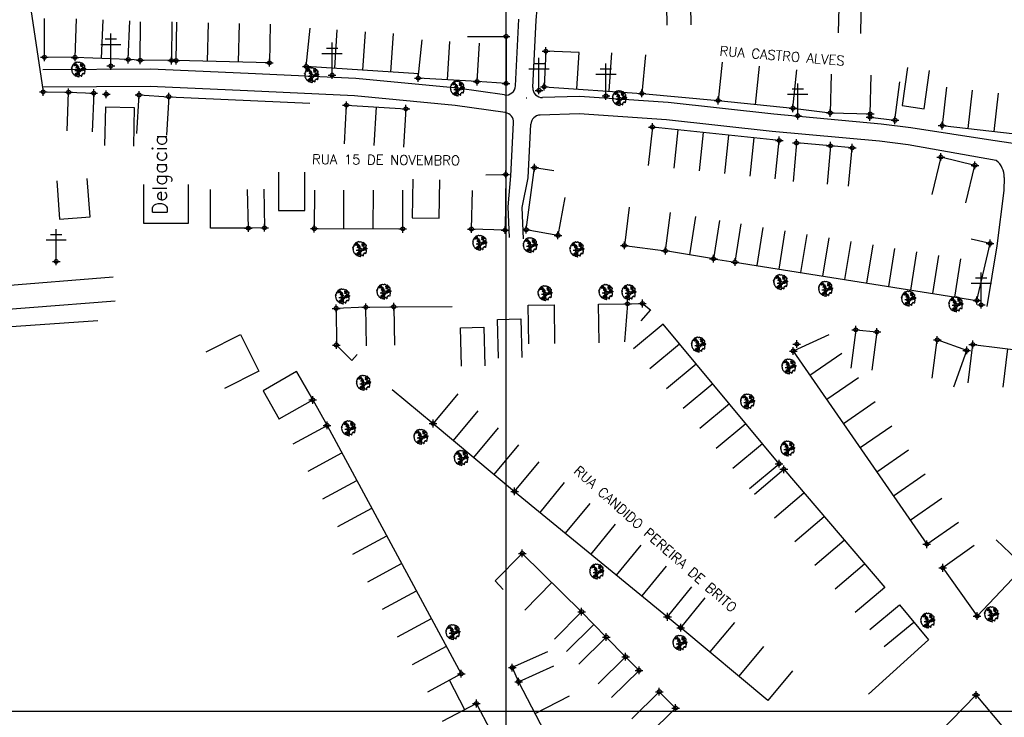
# Model space of a CAD drawing. Extents: x 539028 to 544996, y 8596245 to 8601028.
# Tile 8 of 43: x 541345 to 541549, y 8597962 to 8598106. Entities that reach past the tile are written whole.
import ezdxf
from ezdxf.enums import TextEntityAlignment as Align
from ezdxf.lldxf.tags import DXFTag

# ---------------------------------------------------------------- set-up
doc = ezdxf.new("R2010")
doc.units = 0
doc.header["$MEASUREMENT"] = 0
doc.header["$PDMODE"] = 34
doc.header["$PDSIZE"] = 0.8
for name, color, linetype in [('ARVORE', 100, 'Continuous'), ('CASA', 2, 'Continuous'), ('CERCA', 9, 'CERCA_LINE'), ('ESTRADA_BARRO', 7, 'DASHED'), ('MALHA', 9, 'Continuous'), ('POSTE', 7, 'Continuous'), ('TEXTO', 2, 'Continuous'), ('TXT_NRUA', 2, 'Continuous')]:
    doc.layers.add(name, color=color, linetype=linetype)
doc.styles.add('GEOSIS', font='ROMANS.SHX')
doc.styles.get("Standard").update_dxf_attribs({"font": 'romans.shx'})
doc.linetypes.add('CERCA_LINE', pattern='A,0.5,-0.2,["X",Standard,S=0.1,R=0,X=-0.1,Y=-0.05],-0.25', length=0.95)
tags = doc.linetypes.add('DASHED', pattern=[0.75, 0.5, -0.25]).pattern_tags.tags
tags[6:7] = [DXFTag(74, 4), DXFTag(75, 0), DXFTag(340, '0'), DXFTag(46, 1.0), DXFTag(50, 0.0), DXFTag(44, 0.0), DXFTag(45, 0.0)]
tags[4:5] = [DXFTag(74, 4), DXFTag(75, 0), DXFTag(340, '0'), DXFTag(46, 1.0), DXFTag(50, 0.0), DXFTag(44, 0.0), DXFTag(45, 0.0)]

# ---------------------------------------------------------------- blocks, each defined once
blk = doc.blocks.new('C')
at = {"layer": 'CASA'}
blk.add_lwpolyline([(0, 0), (0, 8)], dxfattribs=at)
blk = doc.blocks.new('A$C094F77C8')
at = {"layer": 'POSTE'}
for p, q in [((2.62, 0), (2.62, 8.4)), ((0, 5.6), (5.25, 5.6)), ((1.17, 7), (4.08, 7))]:
    blk.add_line(p, q, dxfattribs=at)
blk = doc.blocks.new('A$C34DC2D19')
at = {"layer": 'POSTE', "xscale": 0.8, "yscale": 0.8, "zscale": 0.8}
blk.add_blockref('A$C094F77C8', (0, 0, 340.37), dxfattribs=at)
blk = doc.blocks.new('ARVORE6')
for points in [[(-1.78, 2.18), (-1.87, 2.12), (-1.86, 2.06), (-1.96, 2), (-2.05, 1.97), (-2.08, 1.89), (-2.06, 1.79), (-2.1, 1.68), (-2.19, 1.63), (-2.27, 1.6), (-2.33, 1.57), (-2.45, 1.36), (-2.33, 1.3), (-2.23, 1.35), (-2.22, 1.26), (-2.33, 1.2), (-2.41, 1.18), (-2.5, 1.15), (-2.45, 1.07), (-2.41, 1.02), (-2.44, 0.93), (-2.62, 0.85), (-2.67, 0.79), (-2.68, 0.7), (-2.63, 0.68), (-2.63, 0.68), (-2.72, 0.62), (-2.77, 0.64), (-2.8, 0.64), (-2.76, 0.56), (-2.6, 0.57), (-2.52, 0.53), (-2.52, 0.45), (-2.55, 0.3), (-2.67, 0.25), (-2.67, 0.14), (-2.62, 0.04), (-2.54, -0.02), (-2.64, -0.1), (-2.71, -0.18), (-2.55, -0.26), (-2.51, -0.35), (-2.52, -0.52), (-2.56, -0.64), (-2.47, -0.83), (-2.4, -0.89), (-2.4, -0.98), (-2.37, -1.12), (-2.27, -1.33), (-2.13, -1.49), (-2.01, -1.61), (-1.91, -1.6), (-1.82, -1.73), (-1.82, -1.97), (-1.67, -2.08), (-1.49, -2.07), (-1.39, -2.11), (-1.32, -2.23), (-1.16, -2.42), (-0.93, -2.41), (-0.86, -2.4), (-0.72, -2.42), (-0.63, -2.56), (-0.57, -2.61), (-0.47, -2.6), (-0.42, -2.64), (-0.31, -2.66), (-0.21, -2.67), (-0.05, -2.69), (0.08, -2.72), (0.33, -2.98), (0.41, -2.85), (0.29, -2.74), (0.37, -2.7), (0.37, -2.57), (0.35, -2.45), (0.49, -2.41), (0.48, -2.27), (0.55, -2.2), (0.71, -2.27), (0.86, -2.29), (0.93, -2.24), (1.05, -2.42), (1.2, -2.34), (1.2, -2.58), (1.34, -2.57), (1.43, -2.44), (1.51, -2.34), (1.36, -2.24), (1.43, -2.14), (1.39, -2.09), (1.47, -2.01), (1.5, -1.96), (1.43, -1.84), (1.5, -1.8), (1.6, -1.74), (1.69, -1.67), (1.78, -1.64), (1.8, -1.74), (1.86, -1.66), (1.81, -1.55), (1.82, -1.42), (1.99, -1.37), (2.13, -1.42), (2.06, -1.53), (2.22, -1.64), (2.33, -1.61), (2.46, -1.55), (2.59, -1.56), (2.55, -1.46), (2.48, -1.32), (2.56, -1.2), (2.63, -1.06), (2.62, -0.92), (2.62, -0.78), (2.67, -0.66), (2.68, -0.46), (2.57, -0.39), (2.51, -0.26), (2.59, -0.13), (2.7, -0.02), (2.83, 0.11), (2.96, 0.28), (2.92, 0.43), (2.91, 0.44), (2.81, 0.32), (2.7, 0.39), (2.73, 0.48), (2.68, 0.53), (2.6, 0.48), (2.4, 0.45), (2.42, 0.58), (2.5, 0.64), (2.48, 0.76), (2.34, 0.89), (2.54, 0.99), (2.59, 1.1), (2.57, 1.23), (2.55, 1.36), (2.62, 1.47), (2.63, 1.57), (2.5, 1.63), (2.35, 1.59), (2.24, 1.71), (2.23, 1.89), (2.21, 1.98), (2.15, 2.13), (1.92, 2.14), (1.79, 2.22), (1.77, 2.29), (1.73, 2.39), (1.69, 2.5), (1.51, 2.62), (1.35, 2.59), (1.28, 2.53), (1.19, 2.58), (1.11, 2.69), (0.99, 2.74), (0.84, 2.66), (0.73, 2.81), (0.32, 2.98), (0.23, 2.85), (0.07, 2.78), (-0.06, 2.82), (-0.27, 2.96), (-0.48, 3), (-0.62, 2.87), (-0.7, 2.78), (-0.82, 2.74), (-0.98, 2.81), (-1.11, 2.78), (-1.2, 2.57), (-1.42, 2.56), (-1.58, 2.52), (-1.57, 2.41), (-1.77, 2.34), (-1.73, 2.23), (-1.75, 2.2)], [(-0.88, 2.44), (-0.95, 2.35), (-0.87, 2.29), (-0.92, 2.24), (-0.88, 2.15), (-0.78, 2.14), (-0.74, 2.15), (-0.67, 2.08), (-0.7, 2.02), (-0.8, 1.98), (-0.92, 1.89), (-0.95, 1.77), (-0.81, 1.75), (-0.7, 1.77), (-0.59, 1.82), (-0.46, 1.77), (-0.51, 1.71), (-0.49, 1.63), (-0.34, 1.66), (-0.27, 1.68), (-0.09, 1.52), (-0.27, 1.42), (-0.32, 1.37), (-0.18, 1.25), (0, 1.26), (0.14, 1.15), (0.04, 1.02), (-0.03, 0.86), (-0.02, 0.8), (-0.17, 0.76), (-0.27, 0.72), (-0.29, 0.58), (-0.48, 0.53), (-0.51, 0.64), (-0.48, 0.74), (-0.6, 0.74), (-0.74, 0.68), (-0.83, 0.62), (-0.91, 0.65), (-0.75, 0.84), (-0.75, 0.9), (-0.78, 0.97), (-0.71, 1.09), (-0.8, 1.19), (-0.68, 1.38), (-0.8, 1.61), (-0.8, 1.69), (-0.88, 1.7), (-0.97, 1.64), (-1.06, 1.59), (-1.12, 1.63), (-1.14, 1.67), (-1.32, 1.64), (-1.38, 1.57), (-1.51, 1.46), (-1.51, 1.46), (-1.56, 1.55), (-1.56, 1.63), (-1.61, 1.7), (-1.56, 1.82), (-1.53, 1.91), (-1.43, 1.98), (-1.4, 2.07), (-1.26, 2.08), (-1.21, 2.2), (-1.1, 2.21), (-0.99, 2.32), (-0.95, 2.39)], [(-0.91, 1.69), (-1.13, 1.76), (-1.24, 2.14), (-1.27, 2.14), (-1.18, 1.78), (-1.57, 1.66), (-1.57, 1.63), (-1.12, 1.73), (-0.99, 1.67)], [(-1.27, 1.75), (-1.25, 1.72), (-1.3, 1.74)], [(-1.06, 1.74), (-1.06, 1.72), (-1.01, 1.73)], [(0, 0.91), (-0.4, 1.34), (-0.4, 1.68), (-0.44, 1.68), (-0.45, 1.4), (-0.8, 1.64), (-0.81, 1.61), (-0.48, 1.35), (-0.18, 0.98), (-0.75, 0.89), (-0.75, 0.86), (-0.15, 0.91), (-0.07, 0.81)], [(-0.49, 0.94), (-0.49, 0.89), (-0.53, 0.92)], [(-0.51, 1.38), (-0.49, 1.43)], [(-0.35, 1.21), (-0.32, 1.26), (-0.39, 1.24)], [(-0.22, 1), (-0.25, 0.91), (-0.29, 0.97), (-0.29, 0.92)], [(-0.23, 1.06), (-0.18, 1.12), (-0.27, 1.1)], [(-0.09, 0.88), (-0.05, 0.95), (-0.13, 0.9), (-0.09, 0.99)], [(1.21, 2.06), (1.32, 1.92), (1.4, 1.99), (1.43, 2.02), (1.55, 2.02), (1.51, 1.88), (1.59, 1.85), (1.69, 1.84), (1.75, 1.77), (1.61, 1.68), (1.7, 1.6), (1.85, 1.57), (1.72, 1.47), (1.62, 1.45), (1.48, 1.42), (1.48, 1.18), (1.36, 1.16), (1.19, 1.3), (1.2, 1.31), (1.09, 1.3), (1.07, 1.23), (0.97, 1.25), (0.92, 1.33), (1.11, 1.55), (1.06, 1.66), (1.03, 1.75), (0.96, 1.81), (0.99, 1.96), (0.83, 2.05), (0.94, 2.19), (0.97, 2.22), (1.05, 2.28), (1.1, 2.22), (1.25, 2.06), (1.28, 2.03)], [(1.17, 1.62), (1.07, 1.45), (1.49, 1.26), (1.49, 1.24), (1.03, 1.41), (0.94, 1.3)], [(1.07, 1.61), (1.51, 1.9), (1.55, 1.88), (1.16, 1.57)], [(1.11, 1.63), (1.17, 1.6), (1.14, 1.67), (1.22, 1.64), (1.22, 1.69)], [(1.17, 1.41), (1.13, 1.38), (1.18, 1.41), (1.18, 1.35)], [(1.35, 0.46), (1.31, 0.36), (1.17, 0.31), (1.19, 0.12), (1.23, 0.12), (1.35, 0.12), (1.61, 0.22), (1.69, 0.16), (1.65, 0.07), (1.7, -0.02), (1.84, -0.09), (1.93, -0.07), (2.01, -0.17), (2.19, -0.18), (2.26, -0.21), (2.39, -0.13), (2.33, 0.05), (2.47, 0.12), (2.51, 0.31), (2.33, 0.5), (2.42, 0.64), (2.36, 0.77), (2.27, 0.83), (2.12, 0.82), (2.02, 0.94), (1.83, 0.86), (1.8, 0.82), (1.62, 0.74), (1.48, 0.64), (1.48, 0.48), (1.33, 0.48), (1.32, 0.31)], [(1.34, 1.8), (1.41, 1.76), (1.41, 1.82)], [(1.38, 0.16), (1.81, 0.34), (1.96, 0.66), (1.97, 0.94), (1.97, 0.62), (1.88, 0.35), (2.44, 0.3), (1.88, 0.29), (1.7, 0.18)], [(1.47, 0.19), (1.51, 0.17), (1.52, 0.22), (1.55, 0.21), (1.61, 0.25), (1.71, 0.21)], [(1.78, 0.32), (1.84, 0.28), (1.77, 0.29)], [(1.88, 0.47), (1.93, 0.45), (1.88, 0.43), (1.91, 0.4), (1.85, 0.38)], [(1.98, 0.34), (1.98, 0.28), (2.02, 0.34)], [(0.19, -1.76), (0.02, -1.82), (0.05, -1.9), (0, -1.95), (-0.03, -1.97), (-0.07, -2.06), (-0.05, -2.11), (-0.03, -2.18), (-0.17, -2.19), (-0.25, -2.1), (-0.38, -2.11), (-0.49, -2.16), (-0.53, -2.05), (-0.56, -2.02), (-0.66, -1.97), (-0.77, -2.06), (-0.84, -2.13), (-1.03, -2.13), (-1.06, -2.11), (-1.07, -2.02), (-1.11, -1.99), (-1.25, -1.88), (-1.09, -1.77), (-1, -1.63), (-1.02, -1.52), (-0.91, -1.45), (-0.76, -1.31), (-0.7, -1.28), (-0.54, -1.31), (-0.45, -1.44), (-0.34, -1.39), (-0.2, -1.28), (0, -1.15), (-0.09, -0.96), (0.07, -0.87), (0.11, -0.89), (0.41, -1.08), (0.32, -1.14), (0.26, -1.19), (0.28, -1.24), (0.43, -1.31), (0.32, -1.38), (0.37, -1.96), (0.39, -2), (0.31, -1.87), (0.43, -1.76), (0.43, -1.68), (0.36, -1.63), (0.21, -1.68), (0.12, -1.73)], [(-0.77, -1.87), (-1.1, -2.03), (-0.78, -1.91), (-0.7, -2.04), (-0.73, -1.88)], [(-0.19, -1.31), (-0.25, -1.56), (-0.84, -1.91), (-0.27, -1.66), (-0.33, -2.11), (-0.26, -2.1), (-0.05, -1.15)], [(-0.27, -1.58), (-0.28, -1.66), (-0.33, -1.61), (-0.35, -1.67), (-0.39, -1.65), (-0.41, -1.68)], [(-0.29, -1.96), (-0.24, -1.98), (-0.31, -2.01)], [(-0.27, -1.74), (-0.21, -1.78), (-0.29, -1.83)], [(-0.21, -1.55), (-0.16, -1.58), (-0.24, -1.57)], [(-0.18, -1.24), (-0.1, -1.25), (-0.18, -1.29), (-0.1, -1.33), (-0.18, -1.35), (-0.1, -1.41)]]:
    blk.add_lwpolyline(points)

msp = doc.modelspace()

# ---------------------------------------------------------------- linework, layer by layer
at = {"layer": 'ARVORE'}
for p in [(541356.925, 8598095.948, 690.84), (541405.289, 8598094.773, 691.244), (541435.499, 8598091.99, 691.733), (541469.1, 8598089.989, 692.819), (541440.134, 8598059.994, 694.262), (541450.605, 8598059.51, 694.271), (541415.294, 8598058.701, 694.198), (541460.289, 8598058.65, 694.2), (541502.544, 8598051.862, 694.635), (541411.694, 8598048.89, 694.426), (541420.244, 8598049.864, 694.401), (541453.672, 8598049.548, 694.248), (541466.312, 8598049.801, 694.165), (541471.04, 8598049.744, 694.219), (541511.855, 8598050.464, 694.688), (541529.057, 8598048.435, 694.664), (541538.865, 8598047.252, 694.599), (541485.493, 8598038.891, 694.983), (541504.236, 8598034.362, 695.376), (541416.011, 8598030.98, 694.772), (541495.663, 8598027.108, 695.65), (541412.937, 8598021.55, 694.774), (541427.917, 8598019.779, 695.148), (541503.989, 8598017.352, 695.795), (541436.279, 8598015.397, 695.144), (541464.394, 8597991.863, 695.487), (541533.037, 8597981.68, 696.02), (541546.279, 8597982.991, 696.087), (541434.562, 8597979.278, 695.245), (541481.643, 8597977.072, 695.819)]:
    msp.add_point(p, dxfattribs=at)
at = {"layer": 'CASA'}
for p, q in [((541356.151, 8598098.637, 690.862), (541356.461, 8598106.631, 690.862)), ((541361.678, 8598098.423, 690.862), (541361.988, 8598106.417, 690.862)), ((541367.204, 8598098.209, 690.862), (541367.514, 8598106.203, 690.862)), ((541369.678, 8598098.05, 690.862), (541369.744, 8598106.05, 690.862)), ((541376.236, 8598105.996, 690.862), (541376.17, 8598097.996, 690.862)), ((541377.114, 8598097.975, 690.955), (541377.3, 8598105.973, 690.955)), ((541396.66, 8598105.522, 690.955), (541396.474, 8598097.524, 690.955)), ((541404.111, 8598096.775, 691.652), (541404.942, 8598104.732, 691.652)), ((541437.547, 8598102.989, 691.886), (541445.547, 8598102.995, 691.886)), ((541445.547, 8598102.995, 691.886), (541445.553, 8598093.249, 691.886)), ((541427.335, 8598094.35, 691.886), (541428.166, 8598102.307, 691.886)), ((541433.436, 8598093.985, 691.886), (541433.913, 8598101.971, 691.886)), ((541439.537, 8598093.621, 691.886), (541440.014, 8598101.606, 691.886)), ((541453.807, 8598099.948, 692.971), (541453.462, 8598092.558, 692.971)), ((541460.723, 8598099.626, 692.971), (541453.807, 8598099.948, 692.971)), ((541367.204, 8598098.209, 690.862), (541356.151, 8598098.637, 690.862)), ((541369.678, 8598098.05, 690.862), (541367.204, 8598098.209, 690.862)), ((541376.17, 8598097.996, 690.862), (541369.678, 8598098.05, 690.862)), ((541396.474, 8598097.524, 690.955), (541377.114, 8598097.975, 690.955)), ((541427.425, 8598095.215, 691.652), (541404.111, 8598096.775, 691.652)), ((541490.344, 8598097.663, 693.556), (541489.52, 8598089.705, 693.556)), ((541497.281, 8598088.902, 693.556), (541498.105, 8598096.859, 693.556)), ((541505.042, 8598088.098, 693.556), (541505.866, 8598096.055, 693.556)), ((541439.537, 8598093.621, 691.886), (541427.335, 8598094.35, 691.886)), ((541445.553, 8598093.249, 691.886), (541439.537, 8598093.621, 691.886)), ((541453.462, 8598092.558, 692.971), (541473.715, 8598091.186, 692.971)), ((541536.888, 8598092.46, 693.898), (541535.994, 8598084.51, 693.898)), ((541412.01, 8598080.747, 691.845), (541412.429, 8598088.736, 691.845)), ((541412.429, 8598088.736, 691.845), (541424.775, 8598087.99, 691.845)), ((541489.52, 8598089.705, 693.556), (541505.042, 8598088.098, 693.556)), ((541418.602, 8598088.363, 691.845), (541418.12, 8598080.377, 691.845)), ((541424.775, 8598087.99, 691.845), (541424.293, 8598080.004, 691.845)), ((541535.994, 8598084.51, 693.898), (541557.605, 8598082.078, 693.898)), ((541475.897, 8598084.208, 693.404), (541475.052, 8598076.253, 693.404)), ((541502.203, 8598081.413, 693.404), (541475.897, 8598084.208, 693.404)), ((541501.358, 8598073.457, 693.404), (541502.203, 8598081.413, 693.404)), ((541405.81, 8598071.152, 694.388), (541405.784, 8598063.152, 694.388)), ((541424.125, 8598063.093, 694.388), (541424.151, 8598071.093, 694.388)), ((541484.834, 8598065.634, 694.415), (541483.592, 8598057.731, 694.415)), ((541489.816, 8598064.812, 694.415), (541488.574, 8598056.909, 694.415)), ((541493.034, 8598056.208, 694.415), (541494.288, 8598064.109, 694.415)), ((541405.784, 8598063.152, 694.388), (541424.125, 8598063.093, 694.388)), ((541545.92, 8598060.068, 694.415), (541542.023, 8598060.967, 694.415)), ((541543.194, 8598048.246, 694.415), (541545.92, 8598060.068, 694.415)), ((541488.574, 8598056.909, 694.415), (541493.034, 8598056.208, 694.415)), ((541493.034, 8598056.208, 694.415), (541543.194, 8598048.246, 694.415)), ((541518.065, 8598042.165, 694.88), (541517.025, 8598034.233, 694.88)), ((541522.453, 8598041.726, 694.859), (541521.413, 8598033.794, 694.859)), ((541512.517, 8598041.152), (541505.119, 8598037.771)), ((541533.938, 8598032.152, 694.859), (541534.978, 8598040.084, 694.859)), ((541505.119, 8598037.771), (541532.802, 8597997.721)), ((541541.375, 8598031.182, 695.044), (541542.357, 8598039.122, 695.044)), ((541542.357, 8598039.122, 695.044), (541556.762, 8598037.342, 695.044)), ((541549.559, 8598038.232, 695.044), (541548.578, 8598030.292, 695.044)), ((541402.111, 8598033.505, 694.759), (541405.469, 8598027.64, 694.759)), ((541395.168, 8598029.531, 694.759), (541398.526, 8598023.665, 694.759)), ((541435.523, 8598028.89, 695.358), (541430.406, 8598022.741, 695.358)), ((541401.387, 8598018.55, 694.796), (541408.425, 8598022.355, 694.796)), ((541408.425, 8598022.355, 694.796), (541436.264, 8597970.864, 694.796)), ((541430.406, 8598022.741, 695.358), (541447.33, 8598008.657, 695.358)), ((541447.33, 8598008.657, 695.358), (541452.447, 8598014.806, 695.358)), ((541447.33, 8598008.657, 695.358), (541479.03, 8597982.664, 695.358)), ((541532.802, 8597997.721), (541539.383, 8598002.27)), ((541443.305, 8597990.111), (541448.913, 8597995.816)), ((541448.913, 8597995.816), (541461.208, 8597983.731)), ((541444.967, 8597988.303), (541443.305, 8597990.111)), ((541455.061, 8597989.774), (541449.453, 8597984.068)), ((541479.03, 8597982.664, 695.358), (541484.103, 8597988.851, 695.358)), ((541461.208, 8597983.731), (541455.6, 8597978.026)), ((541463.772, 8597981.104), (541458.062, 8597975.502)), ((541499.829, 8597965.32, 696.336), (541481.773, 8597980.412, 696.336)), ((541466.336, 8597978.477), (541460.625, 8597972.875)), ((541470.344, 8597974.392), (541466.336, 8597978.477)), ((541436.264, 8597970.864, 694.796), (541429.226, 8597967.059, 694.796)), ((541504.96, 8597971.458, 696.336), (541499.829, 8597965.32, 696.336))]:
    msp.add_line(p, q, dxfattribs=at)
for points in [[(541478.93, 8598105.353), (541478.805, 8598113.352), (541483.749, 8598113.429), (541483.874, 8598105.43)], [(541514.485, 8598103.728), (541514.671, 8598111.725), (541519.225, 8598111.619), (541519.039, 8598103.622)], [(541528.827, 8598096.574), (541527.673, 8598088.658), (541532.231, 8598087.993), (541533.385, 8598095.91)], [(541362.364, 8598080.366), (541362.538, 8598088.365), (541368.45, 8598088.236), (541368.276, 8598080.238)], [(541398.345, 8598074.882), (541398.345, 8598066.882), (541403.803, 8598066.882), (541403.803, 8598074.882)], [(541441.346, 8598074.316), (541445.479, 8598074.379), (541445.348, 8598062.841), (541438.357, 8598063.052), (541438.599, 8598071.048)], [(541352.349, 8598073.074), (541352.947, 8598065.096), (541359.282, 8598065.571), (541358.684, 8598073.548)], [(541370.368, 8598072.305), (541370.368, 8598064.305), (541379.713, 8598064.305), (541379.713, 8598072.305)], [(541426.213, 8598073.397), (541426.056, 8598065.399), (541431.641, 8598065.289), (541431.798, 8598073.288)], [(541443.95, 8598036.307), (541443.75, 8598044.305), (541448.595, 8598044.426), (541448.795, 8598036.428)], [(541436.319, 8598034.613), (541436.12, 8598042.61), (541440.964, 8598042.731), (541441.164, 8598034.734)], [(541383.331, 8598037.588), (541390.485, 8598041.168), (541394.286, 8598033.572), (541387.132, 8598029.992)], [(541466.336, 8597978.477), (541461.208, 8597983.731)], [(541467.445, 8597965.941), (541473.138, 8597971.561), (541470.344, 8597974.392), (541464.65, 8597968.772)]]:
    msp.add_lwpolyline(points, dxfattribs=at)
for points, elevation in [([(541356.151, 8598098.637), (541349.809, 8598098.677), (541349.859, 8598106.677)], 690.862), ([(541460.213, 8598092.101), (541460.723, 8598099.626)], 692.971), ([(541474.462, 8598099.151), (541473.715, 8598091.186), (541489.52, 8598089.705)], 693.526), ([(541512.972, 8598095.134), (541512.783, 8598087.136), (541521.056, 8598086.94), (541521.246, 8598094.937)], 693.619), ([(541521.056, 8598086.94), (541521.012, 8598086.269), (541526.184, 8598085.658), (541527.202, 8598093.556)], 693.619), ([(541354.529, 8598083.422), (541354.82, 8598091.417), (541360.034, 8598091.227), (541359.743, 8598083.232)], 690.678), ([(541368.983, 8598082.864), (541369.44, 8598090.851), (541375.586, 8598090.5), (541375.13, 8598082.513)], 691.49), ([(541505.042, 8598088.098), (541512.783, 8598087.136)], 693.556), ([(541512.83, 8598080.316), (541505.781, 8598080.904), (541505.116, 8598072.931)], 693.964), ([(541516.601, 8598071.928), (541517.346, 8598079.893), (541512.83, 8598080.316), (541512.165, 8598072.343)], 693.964), ([(541540.883, 8598068.492), (541542.781, 8598076.263), (541535.714, 8598077.989), (541533.816, 8598070.217)], 693.946), ([(541457.723, 8598069.615), (541456.317, 8598061.74), (541449.73, 8598062.915), (541451.455, 8598075.787), (541455.427, 8598075.182)], 694.314), ([(541392.104, 8598063.249), (541384.26, 8598063.27), (541384.281, 8598071.27)], 694.259), ([(541395.292, 8598071.317), (541395.457, 8598063.318), (541392.104, 8598063.249), (541391.939, 8598071.248)], 694.259), ([(541471.103, 8598067.59), (541470.078, 8598059.656), (541478.61, 8598058.554), (541479.634, 8598066.488)], 694.58), ([(541488.574, 8598056.909), (541478.61, 8598058.554)], 694.415), ([(541470.741, 8598047.563), (541473.825, 8598047.625), (541475.48, 8598046.337)], 694.695), ([(541416.464, 8598046.85), (541410.31, 8598046.617), (541410.353, 8598039.004), (541413.596, 8598035.822), (541414.653, 8598037.03)], 694.4), ([(541416.614, 8598038.852), (541416.464, 8598046.85), (541422.249, 8598046.959), (541422.399, 8598038.961)], 694.4), ([(541450.276, 8598039.267), (541450.165, 8598047.267), (541455.501, 8598047.341), (541455.611, 8598039.341)], 694.533), ([(541464.841, 8598039.489), (541464.742, 8598047.489), (541470.741, 8598047.563), (541470.111, 8598039.644)], 694.695), ([(541475.48, 8598046.337), (541473.494, 8598044.051)], 694.695), ([(541478.103, 8598043.341), (541471.953, 8598038.225)], 694.906), ([(541502.177, 8598014.402), (541478.103, 8598043.341)], 694.906), ([(541518.065, 8598042.165), (541522.453, 8598041.726)], 694.88), ([(541538.385, 8598030.36), (541541.089, 8598037.889), (541534.978, 8598040.084)], 695.027), ([(541405.469, 8598027.64), (541402.111, 8598033.505), (541395.168, 8598029.531)], 694.759), ([(541398.487, 8598023.735), (541405.469, 8598027.64), (541408.425, 8598022.355)], 694.924), ([(541496.027, 8598009.286), (541502.177, 8598014.402)], 694.906), ([(541497.066, 8598008.075), (541503.152, 8598013.268)], 695.861), ([(541503.152, 8598013.268), (541524.07, 8597988.756)], 695.861), ([(541542.618, 8597997.468), (541536.103, 8597992.826), (541543.227, 8597982.827), (541552.978, 8597993.111), (541547.173, 8597998.616)], 696.128), ([(541524.07, 8597988.756), (541517.984, 8597983.563)], 695.861), ([(541479.03, 8597982.664), (541481.773, 8597980.412), (541486.85, 8597986.594)], 695.358), ([(541520.986, 8597980.029), (541527.15, 8597985.128)], 696.178), ([(541527.15, 8597985.128), (541533.129, 8597977.901)], 696.178), ([(541530.139, 8597981.515), (541523.975, 8597976.415)], 696.178), ([(541533.129, 8597977.901), (541520.742, 8597966.603)], 696.178), ([(541454.148, 8597975.405), (541446.844, 8597972.142), (541448.15, 8597969.218), (541455.454, 8597972.481)], 695.735), ([(541433.768, 8597969.595), (541436.905, 8597963.43)], 694.796), ([(541448.15, 8597969.218), (541465.274, 8597936.204)], 695.735), ([(541471.662, 8597961.491), (541477.333, 8597967.134), (541480.701, 8597963.749), (541475.03, 8597958.107)], 695.954), ([(541548.468, 8597960.06), (541543.011, 8597966.476), (541535.142, 8597958.442), (541540.858, 8597952.844)], 696.45), ([(541435.345, 8597955.261), (541442.415, 8597959.005), (541439.4, 8597964.699), (541432.33, 8597960.956)], 695.799)]:
    msp.add_lwpolyline(points, dxfattribs=dict(at, elevation=elevation))
for p in [(541445.547, 8598102.995, 691.886), (541453.807, 8598099.948, 691.844), (541367.204, 8598098.209, 690.898), (541369.678, 8598098.05, 690.924), (541376.17, 8598097.996, 690.862), (541377.114, 8598097.975, 690.933), (541396.474, 8598097.524, 690.955), (541404.111, 8598096.775, 691.471), (541427.335, 8598094.35, 691.652), (541439.537, 8598093.621, 692.047), (541445.553, 8598093.249, 692.217), (541453.462, 8598092.558, 692.405), (541354.82, 8598091.417, 690.986), (541360.034, 8598091.227, 691.388), (541362.632, 8598091.001, 691.734), (541369.44, 8598090.851, 691.49), (541375.586, 8598090.5, 691.5), (541473.715, 8598091.186, 692.971), (541489.52, 8598089.705, 693.526), (541412.429, 8598088.736, 691.791), (541424.775, 8598087.99, 692.158), (541505.042, 8598088.098, 693.556), (541512.783, 8598087.136, 693.481), (541521.012, 8598086.269, 693.495), (541521.056, 8598086.94, 693.619), (541526.208, 8598085.618, 693.727), (541475.897, 8598084.208, 693.404), (541535.994, 8598084.51, 693.842), (541502.203, 8598081.413, 693.921), (541505.781, 8598080.904, 693.964), (541512.83, 8598080.316, 694.001), (541517.346, 8598079.893, 694.008), (541535.714, 8598077.989, 693.946), (541451.455, 8598075.787, 693.832), (541542.781, 8598076.263, 694.221), (541445.479, 8598074.379, 693.847), (541392.104, 8598063.249, 694.374), (541395.457, 8598063.318, 694.259), (541405.784, 8598063.152, 694.529), (541424.125, 8598063.093, 694.388), (541438.357, 8598063.052, 694.1), (541445.348, 8598062.841, 694.179), (541449.73, 8598062.915, 694.169), (541456.317, 8598061.74, 694.314), (541470.078, 8598059.656, 694.458), (541545.92, 8598060.068, 694.415), (541478.61, 8598058.554, 694.58), (541488.574, 8598056.909, 694.603), (541493.034, 8598056.208, 694.6), (541416.464, 8598046.85, 694.4), (541422.249, 8598046.959, 694.501), (541470.741, 8598047.563, 694.71), (541473.825, 8598047.625, 694.73), (541543.194, 8598048.246, 694.747), (541410.31, 8598046.617, 694.583), (541518.065, 8598042.165, 694.88), (541522.453, 8598041.726, 694.859), (541410.353, 8598039.004, 694.695), (541505.846, 8598039.198, 695.235), (541534.978, 8598040.084, 695.027), (541542.357, 8598039.122, 695.044), (541505.119, 8598037.771, 695.299), (541541.089, 8598037.889, 695.184), (541405.469, 8598027.64, 694.924), (541408.425, 8598022.355, 694.796), (541430.406, 8598022.741, 694.97), (541502.177, 8598014.402, 695.911), (541503.152, 8598013.268, 695.861), (541447.33, 8598008.657, 695.358), (541532.802, 8597997.721, 696.035), (541536.103, 8597992.826, 696.087), (541461.208, 8597983.731, 695.621), (541479.03, 8597982.664, 695.997), (541543.227, 8597982.827, 696.13), (541481.773, 8597980.412, 695.913), (541466.336, 8597978.477, 695.691), (541470.344, 8597974.392, 695.743), (541446.844, 8597972.142, 695.692), (541473.138, 8597971.561, 695.839), (541436.264, 8597970.864, 695.597), (541448.15, 8597969.218, 695.735), (541477.333, 8597967.134, 695.954), (541543.011, 8597966.476, 696.371), (541439.4, 8597964.699, 695.799), (541480.701, 8597963.749, 696.145)]:
    msp.add_point(p, dxfattribs=at)
at = {"layer": 'CERCA'}
for points, elevation in [([(541343.659, 8598130.766), (541343.659, 8598130.766), (541349.56, 8598091.494), (541354.82, 8598091.417)], 690.678), ([(541375.586, 8598090.5), (541404.874, 8598089.133)], 691.49), ([(541422.249, 8598046.959), (541434.396, 8598047.003)], 694.4), ([(541156.204, 8598031.504), (541275.45, 8598038.673), (541332.899, 8598042.135), (541360.887, 8598044.104)], 691.263)]:
    msp.add_lwpolyline(points, dxfattribs=dict(at, elevation=elevation))
msp.add_lwpolyline([(541421.907, 8598029.782), (541430.406, 8598022.741)], dxfattribs=at)
for p in [(541349.809, 8598098.677, 690.678), (541356.151, 8598098.637, 691.1), (541349.56, 8598091.494, 691.075), (541448.913, 8597995.816, 695.402)]:
    msp.add_point(p, dxfattribs=at)
at = {"layer": 'ESTRADA_BARRO'}
for p, q in [((541451.808, 8598106.335), (541453.067, 8598121.854)), ((541447.496, 8598092.733), (541448.215, 8598106.574)), ((541451.084, 8598092.413), (541451.808, 8598106.335)), ((541371.81, 8598096.189), (541349.474, 8598096.099)), ((541392.088, 8598095.283), (541371.81, 8598096.189)), ((541414.4, 8598094.258), (541392.088, 8598095.283)), ((541371.737, 8598092.589), (541349.488, 8598092.499)), ((541391.925, 8598091.687), (541371.737, 8598092.589)), ((541435.416, 8598092.266), (541414.4, 8598094.258)), ((541414.148, 8598090.665), (541391.925, 8598091.687)), ((541434.99, 8598088.691), (541414.148, 8598090.665)), ((541445.214, 8598090.857), (541435.416, 8598092.266)), ((541460.759, 8598090.524), (541453.137, 8598090.31)), ((541479.154, 8598089.304), (541460.759, 8598090.524)), ((541445.387, 8598087.195), (541434.99, 8598088.691)), ((541449.84, 8598090.192), (541449.687, 8598090.214)), ((541501.102, 8598086.877), (541479.154, 8598089.304)), ((541460.69, 8598086.921), (541452.63, 8598086.695)), ((541478.837, 8598085.717), (541460.69, 8598086.921)), ((541523.372, 8598084.837), (541501.102, 8598086.877)), ((541446.528, 8598074.114), (541447.1, 8598085.112)), ((541450.11, 8598073.676), (541450.688, 8598084.799)), ((541500.74, 8598083.295), (541478.837, 8598085.717)), ((541529.473, 8598084.07), (541523.372, 8598084.837)), ((541522.983, 8598081.257), (541500.74, 8598083.295)), ((541546.491, 8598081.441), (541529.473, 8598084.07)), ((541528.974, 8598080.505), (541522.983, 8598081.257)), ((541547.189, 8598077.258), (541528.974, 8598080.505)), ((541552.613, 8598080.529), (541546.491, 8598081.441)), ((541445.965, 8598067.679), (541446.528, 8598074.114)), ((541448.914, 8598067.518), (541450.11, 8598073.676)), ((541548.872, 8598073.754), (541548.789, 8598071.085)), ((541548.789, 8598071.085), (541547.316, 8598059.572)), ((541446.253, 8598061.339), (541445.965, 8598067.679)), ((541449.173, 8598061.054), (541448.914, 8598067.518)), ((541547.316, 8598059.572), (541545.242, 8598047.012)), ((541257.544, 8598044.501, 668.696), (541364.071, 8598053.151, 668.696))]:
    msp.add_line(p, q, dxfattribs=at)
at = {"layer": 'ESTRADA_BARRO', "elevation": 668.696}
msp.add_lwpolyline([(540482.2, 8598190.421), (540545.601, 8598174.373), (540559.644, 8598167.908), (540641.629, 8598110.737), (540691.247, 8598082.44), (540798.154, 8598041.975), (540815.544, 8598037.132), (540858.2, 8598032.265), (541017.346, 8598030.483), (541156.378, 8598035.76), (541257.786, 8598039.906), (541364.455, 8598048.166)], dxfattribs=at)
at = {"layer": 'ESTRADA_BARRO'}
for centre, radius, start, end in [((541445.499, 8598092.837), 2, 261.81479, 357.02432), ((541453.081, 8598092.31), 2, 177.02432, 271.60559), ((541445.102, 8598085.215), 2, 357.02432, 81.81479), ((541452.686, 8598084.695), 2, 91.60559, 177.02432), ((541544.681, 8598073.897), 4.194, 358.04783, 53.26701)]:
    msp.add_arc(centre, radius, start, end, dxfattribs=at)
at = {"layer": 'MALHA'}
for p, q in [((541445.513, 8601028.275), (541445.513, 8596264.109)), ((539050.307, 8597963.105), (544995.7, 8597963.105))]:
    msp.add_line(p, q, dxfattribs=at)
at = {"layer": 'POSTE'}
for p in [(541363.584, 8598096.872, 690.91), (541409.474, 8598094.987, 691.538), (541452.377, 8598091.806, 692.249), (541466.258, 8598090.654, 692.698), (541506.038, 8598086.545, 693.372), (541352.252, 8598056.343, 693.778), (541544.091, 8598047.356, 694.534)]:
    msp.add_point(p, dxfattribs=at)

# ---------------------------------------------------------------- block references
at = {"layer": 'ARVORE', "xscale": 0.5260327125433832, "yscale": 0.5260327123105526, "zscale": 0.526032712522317}
for p in [(541356.829, 8598096.118, 690.84), (541405.193, 8598094.942, 691.244), (541435.403, 8598092.16, 691.733), (541469.004, 8598090.158, 692.819), (541415.198, 8598058.87, 694.198), (541440.038, 8598060.163, 694.262), (541450.509, 8598059.68, 694.271), (541460.194, 8598058.819, 694.2), (541502.449, 8598052.031, 694.635), (541511.759, 8598050.634, 694.688), (541411.598, 8598049.06, 694.426), (541420.148, 8598050.033, 694.401), (541453.576, 8598049.718, 694.248), (541466.216, 8598049.971, 694.165), (541470.944, 8598049.914, 694.219), (541528.961, 8598048.604, 694.664), (541538.769, 8598047.421, 694.599), (541485.397, 8598039.06, 694.983), (541504.141, 8598034.532, 695.376), (541415.916, 8598031.149, 694.772), (541495.567, 8598027.277, 695.65), (541412.841, 8598021.719, 694.774), (541427.821, 8598019.949, 695.148), (541503.894, 8598017.522, 695.795), (541436.184, 8598015.566, 695.144), (541464.298, 8597992.033, 695.487), (541546.183, 8597983.161, 696.087), (541532.941, 8597981.85, 696.02), (541434.466, 8597979.447, 695.245), (541481.548, 8597977.241, 695.819)]:
    msp.add_blockref('ARVORE6', p, dxfattribs=at)
at = {"layer": 'CASA'}
for p, rotation in [((541383.753, 8598105.822, 690.955), 178.6654895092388), ((541390.207, 8598105.672, 690.955), 178.6654895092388), ((541410.474, 8598104.367, 691.652), 176.1703408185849), ((541416.302, 8598103.977, 691.652), 176.1703408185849), ((541422.131, 8598103.587, 691.652), 176.1703408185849), ((541466.964, 8598091.644, 692.971), 356.1246256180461), ((541541.397, 8598083.902, 693.898), 353.579567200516), ((541546.799, 8598083.294, 693.898), 353.579567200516), ((541481.158, 8598083.649, 693.404), 173.9348890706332), ((541486.42, 8598083.09, 693.404), 173.9348890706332), ((541491.681, 8598082.531, 693.404), 173.9348890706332), ((541496.942, 8598081.972, 693.404), 173.9348890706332), ((541411.898, 8598063.132, 694.388), 359.8153750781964), ((541418.011, 8598063.113, 694.388), 359.8153750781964), ((541497.594, 8598055.484, 694.415), 350.9798145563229), ((541502.154, 8598054.76, 694.415), 350.9798145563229), ((541506.714, 8598054.037, 694.415), 350.9798145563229), ((541511.274, 8598053.313, 694.415), 350.9798145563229), ((541515.834, 8598052.589, 694.415), 350.9798145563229), ((541520.394, 8598051.865, 694.415), 350.9798145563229), ((541524.954, 8598051.141, 694.415), 350.9798145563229), ((541529.514, 8598050.417, 694.415), 350.9798145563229), ((541534.074, 8598049.693, 694.415), 350.9798145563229), ((541538.634, 8598048.969, 694.415), 350.9798145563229), ((541481.542, 8598039.207, 694.906), 129.7563443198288), ((541508.579, 8598032.764), 304.6528847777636), ((541484.981, 8598035.073, 694.906), 129.7563443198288), ((541512.039, 8598027.758), 304.6528847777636), ((541488.42, 8598030.939, 694.906), 129.7563443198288), ((541515.5, 8598022.752), 304.6528847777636), ((541434.637, 8598019.22, 695.358), 320.2329454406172), ((541491.859, 8598026.805, 694.906), 129.7563443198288), ((541438.868, 8598015.699, 695.358), 320.2329454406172), ((541495.298, 8598022.67, 694.906), 129.7563443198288), ((541518.96, 8598017.746), 304.6528847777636), ((541443.099, 8598012.178, 695.358), 320.2329454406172), ((541498.738, 8598018.536, 694.906), 129.7563443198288), ((541522.421, 8598012.74), 304.6528847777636), ((541404.481, 8598012.829, 694.796), 298.3985815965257), ((541407.574, 8598007.107, 694.796), 298.3985815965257), ((541525.881, 8598007.733), 304.6528847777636), ((541452.613, 8598004.325, 695.358), 320.6500565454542), ((541501.25, 8598003.173, 695.861), 310.4768851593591), ((541529.341, 8598002.727), 304.6528847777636), ((541410.667, 8598001.386, 694.796), 298.3985815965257), ((541457.896, 8597999.993, 695.358), 320.6500565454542), ((541505.433, 8597998.27, 695.861), 310.4768851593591), ((541463.18, 8597995.661, 695.358), 320.6500565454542), ((541413.76, 8597995.665, 694.796), 298.3985815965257), ((541468.463, 8597991.329, 695.358), 320.6500565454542), ((541509.617, 8597993.368, 695.861), 310.4768851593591), ((541416.854, 8597989.944, 694.796), 298.3985815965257), ((541473.747, 8597986.996, 695.358), 320.6500565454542), ((541513.801, 8597988.465, 695.861), 310.4768851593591), ((541419.947, 8597984.223, 694.796), 298.3985815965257), ((541423.04, 8597978.502, 694.796), 298.3985815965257), ((541492.922, 8597981.52, 696.336), 140.1106991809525), ((541426.133, 8597972.781, 694.796), 298.3985815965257), ((541498.941, 8597976.489, 696.336), 140.1106991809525), ((541451.575, 8597962.615, 695.735), 297.4151483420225)]:
    msp.add_blockref('C', p, dxfattribs=dict(at, rotation=rotation))
at = {"layer": 'POSTE'}
for p in [(541361.484, 8598096.872, 350.536), (541407.374, 8598094.987, 351.163), (541450.277, 8598091.806, 351.875), (541464.158, 8598090.654, 352.323), (541503.938, 8598086.545, 352.998), (541350.152, 8598056.343, 353.403), (541541.991, 8598047.356, 354.159)]:
    msp.add_blockref('A$C34DC2D19', p, dxfattribs=at)

# ---------------------------------------------------------------- texts
at = {"layer": 'TEXTO', "style": 'GEOSIS'}
msp.add_text('Delgacia', height=3, rotation=90.1862, dxfattribs=at).set_placement((541376.141, 8598066.031), align=Align.BOTTOM_LEFT)
at = {"layer": 'TXT_NRUA', "style": 'GEOSIS'}
for s, rotation, p in [('RUA CASTRO ALVES', 355.40338, (541489.728, 8598098.421)), ('RUA 15 DE NOVEMBRO', 359.49154, (541405.298, 8598075.944)), ('RUA CANDIDO PEREIRA DE BRITO', 318.37084, (541459.036, 8598012.195, -697.819))]:
    msp.add_text(s, height=2, rotation=rotation, dxfattribs=at).set_placement(p, align=Align.BOTTOM_LEFT)

doc.saveas('drawing.dxf')
